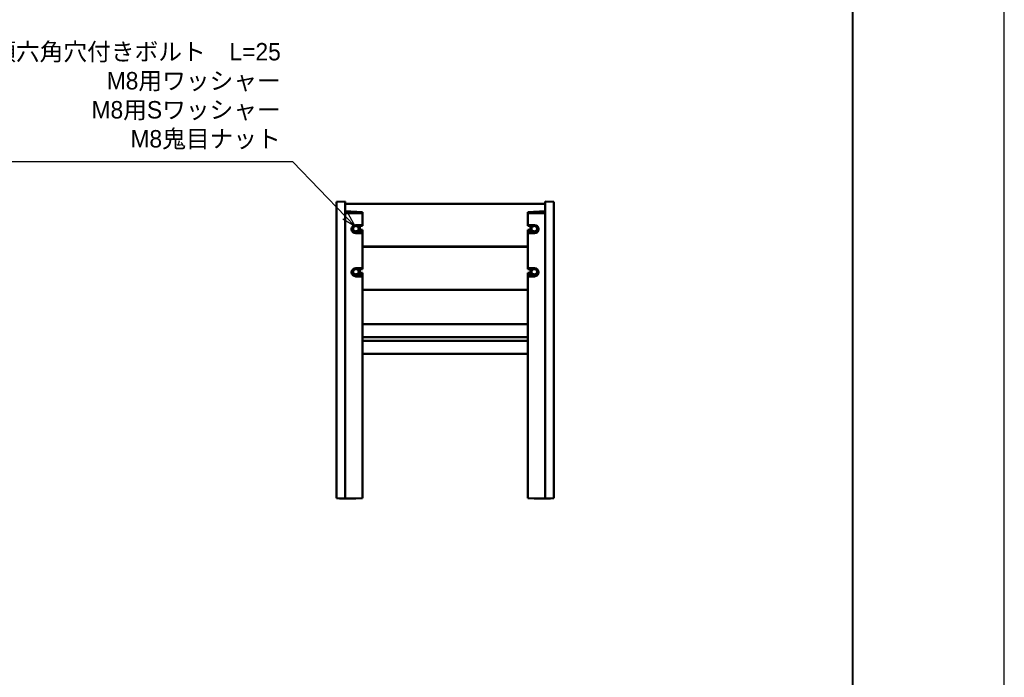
# Model space of a CAD drawing. Header units: millimetres. Extents: x 5514 to 12234, y -691 to 4061.
# Tile 7 of 8: x 9970 to 12234, y 820 to 2330. Entities that reach past the tile are written whole.
import ezdxf
from ezdxf import colors
from ezdxf.entities.mleader import LeaderData, LeaderLine
from ezdxf.math import Vec2, Vec3

# ---------------------------------------------------------------- set-up
doc = ezdxf.new("R2010")
doc.units = ezdxf.units.MM
doc.layers.get('Defpoints').update_dxf_attribs({"color": 2})
doc.layers.add('MD_可視_0', color=7, linetype='Continuous', lineweight=50)
doc.layers.add('寸法', color=7, linetype='Continuous', lineweight=13)
doc.layers.add('図枠', color=7, linetype='Continuous')
doc.styles.get("Standard").update_dxf_attribs({"font": 'arial.ttf'})

# ---------------------------------------------------------------- blocks, each defined once
blk = doc.blocks.new('CustomObjectsInViewport14_0')
at = {"layer": 'MD_可視_0', "extrusion": (0, 1, -2e-16)}
for p, q in [((10698.3, 1912.1, 0), (10718.3, 1912.8, 0)), ((10698.3, 1912.1, 0), (10698.3, 1911.6, 0)), ((10698.3, 1902.4, 0), (10698.3, 1911.6, 0)), ((10698.3, 1902.4, 0), (10698.3, 1889.8, 0)), ((10718.3, 1912.8, 0), (10718.3, 1912.2, 0)), ((10718.3, 1902.6, 0), (10718.3, 1912.2, 0)), ((11178.3, 1907.5, 0), (10718.3, 1907.5, 0)), ((10718.3, 1890, 0), (10718.3, 1902.6, 0)), ((11178.3, 1912.8, 0), (11178.3, 1912.2, 0)), ((11198.3, 1912.1, 0), (11178.3, 1912.8, 0)), ((11178.3, 1902.6, 0), (11178.3, 1912.2, 0)), ((11178.3, 1890, 0), (11178.3, 1902.6, 0)), ((11198.3, 1912.1, 0), (11198.3, 1911.6, 0)), ((11198.3, 1902.4, 0), (11198.3, 1911.6, 0)), ((11198.3, 1902.4, 0), (11198.3, 1889.8, 0)), ((10698.3, 1560.1, 0), (10698.3, 1889.8, 0)), ((10718.3, 1890.2, 0), (10758.3, 1888.4, 0)), ((10718.3, 1890, 0), (10718.3, 1559.6, 0)), ((10758.3, 1885, 0), (10718.3, 1885.9, 0)), ((10758.3, 1888.4, 0), (10758.3, 1885, 0)), ((10758.3, 1885, 0), (10758.3, 1859.4, 0)), ((11178.3, 1890.2, 0), (11138.3, 1888.4, 0)), ((11138.3, 1888.4, 0), (11138.3, 1885, 0)), ((11138.3, 1885, 0), (11178.3, 1885.9, 0)), ((11138.3, 1885, 0), (11138.3, 1859.4, 0)), ((11178.3, 1890, 0), (11178.3, 1559.6, 0)), ((11198.3, 1560.1, 0), (11198.3, 1889.8, 0)), ((10739.5, 1856.7, 0), (10737.7, 1853.6, 0)), ((10739.5, 1857.2, 0), (10739.5, 1856.7, 0)), ((10739.5, 1856.7, 0), (10739.5, 1856.7, 0)), ((10747, 1856.7, 0), (10739.5, 1856.7, 0)), ((10740, 1855.7, 0), (10739.5, 1856.7, 0)), ((10758.3, 1859.4, 0), (10742.9, 1858.7, 0)), ((10746.5, 1855.7, 0), (10747, 1856.7, 0)), ((10747, 1857.3, 0), (10747, 1856.7, 0)), ((10750.8, 1850.6, 0), (10747, 1856.7, 0)), ((10747.8, 1856, 0), (10758.3, 1856.5, 0)), ((10750.8, 1851.3, 0), (10747.9, 1856, 0)), ((10758.3, 1856.5, 0), (10758.3, 1859.4, 0)), ((11138.3, 1856.5, 0), (11138.3, 1859.4, 0)), ((11138.3, 1859.4, 0), (11153.6, 1858.7, 0)), ((11148.8, 1856, 0), (11138.3, 1856.5, 0)), ((11148.7, 1856, 0), (11145.8, 1851.3, 0)), ((11149.5, 1856.7, 0), (11147.7, 1853.6, 0)), ((11149.5, 1857.3, 0), (11149.5, 1856.7, 0)), ((11149.5, 1856.7, 0), (11149.5, 1856.7, 0)), ((11157, 1856.7, 0), (11149.5, 1856.7, 0)), ((11150, 1855.7, 0), (11149.5, 1856.7, 0)), ((11156.5, 1855.7, 0), (11157, 1856.7, 0)), ((11157, 1857.2, 0), (11157, 1856.7, 0)), ((11160.8, 1850.6, 0), (11157, 1856.7, 0)), ((10737.7, 1853.6, 0), (10735.8, 1850.6, 0)), ((10735.8, 1851, 0), (10735.8, 1850.6, 0)), ((10736.8, 1850.3, 0), (10735.8, 1850.6, 0)), ((10735.8, 1850.6, 0), (10735.8, 1850.6, 0)), ((10735.8, 1850.6, 0), (10737, 1848.6, 0)), ((10738.4, 1846.3, 0), (10739.5, 1844.4, 0)), ((10740, 1845, 0), (10739.5, 1844.4, 0)), ((10739.5, 1844.4, 0), (10741.4, 1844.4, 0)), ((10742.9, 1841.6, 0), (10758.3, 1841.2, 0)), ((10742.9, 1839.7, 0), (10758.3, 1839.4, 0)), ((10745.2, 1844.4, 0), (10747, 1844.4, 0)), ((10746.5, 1845, 0), (10747, 1844.4, 0)), ((10747, 1844.4, 0), (10748.2, 1846.3, 0)), ((10747, 1844.4, 0), (10747, 1844.4, 0)), ((10758.3, 1846, 0), (10748.1, 1846.2, 0)), ((10749.6, 1848.6, 0), (10750.8, 1850.6, 0)), ((10749.8, 1850.3, 0), (10750.8, 1850.6, 0)), ((10749.8, 1849, 0), (10750.4, 1848.4, 0)), ((10750.5, 1848.8, 0), (10750, 1849.3, 0)), ((10750.4, 1848.4, 0), (10750.4, 1848.9, 0)), ((10750.8, 1851.3, 0), (10750.8, 1850.6, 0)), ((10750.8, 1850.6, 0), (10750.8, 1850.6, 0)), ((10751, 1851.3, 0), (10751, 1851.9, 0)), ((10758.3, 1847.5, 0), (10751.2, 1847.8, 0)), ((10752.3, 1851.9, 0), (10752.3, 1852.4, 0)), ((10758.3, 1846, 0), (10758.3, 1847.5, 0)), ((10758.3, 1841.2, 0), (10758.3, 1846, 0)), ((10758.3, 1839.4, 0), (10758.3, 1841.2, 0)), ((10758.3, 1839.4, 0), (10758.3, 1760.5, 0)), ((11138.3, 1847.5, 0), (11145.4, 1847.8, 0)), ((11138.3, 1846, 0), (11138.3, 1847.5, 0)), ((11138.3, 1846, 0), (11148.4, 1846.2, 0)), ((11138.3, 1841.2, 0), (11138.3, 1846, 0)), ((11153.6, 1841.6, 0), (11138.3, 1841.2, 0)), ((11138.3, 1839.4, 0), (11138.3, 1841.2, 0)), ((11153.6, 1839.7, 0), (11138.3, 1839.4, 0)), ((11138.3, 1839.4, 0), (11138.3, 1760.5, 0)), ((11144.3, 1851.9, 0), (11144.3, 1852.4, 0)), ((11145.6, 1851.3, 0), (11145.6, 1851.9, 0)), ((11147.7, 1853.6, 0), (11145.8, 1850.6, 0)), ((11145.8, 1851.3, 0), (11145.8, 1850.6, 0)), ((11146.8, 1850.3, 0), (11145.8, 1850.6, 0)), ((11145.8, 1850.6, 0), (11145.8, 1850.6, 0)), ((11145.8, 1850.6, 0), (11147, 1848.6, 0)), ((11148.4, 1846.3, 0), (11149.5, 1844.4, 0)), ((11150, 1845, 0), (11149.5, 1844.4, 0)), ((11149.5, 1844.4, 0), (11151.4, 1844.4, 0)), ((11155.2, 1844.4, 0), (11157, 1844.4, 0)), ((11156.5, 1845, 0), (11157, 1844.4, 0)), ((11157, 1844.4, 0), (11158.2, 1846.3, 0)), ((11157, 1844.4, 0), (11157, 1844.4, 0)), ((11159.6, 1848.6, 0), (11160.8, 1850.6, 0)), ((11159.8, 1850.3, 0), (11160.8, 1850.6, 0)), ((11160.8, 1851, 0), (11160.8, 1850.6, 0)), ((11160.8, 1850.6, 0), (11160.8, 1850.6, 0)), ((11138.3, 1809, 0), (10758.3, 1809, 0)), ((11138.3, 1808.6, 0), (10758.3, 1808.6, 0)), ((10737.7, 1754.7, 0), (10735.8, 1751.6, 0)), ((10735.8, 1752.1, 0), (10735.8, 1751.6, 0)), ((10736.8, 1751.4, 0), (10735.8, 1751.6, 0)), ((10735.8, 1751.6, 0), (10735.8, 1751.6, 0)), ((10735.8, 1751.6, 0), (10737, 1749.7, 0)), ((10739.5, 1757.8, 0), (10737.7, 1754.7, 0)), ((10738.4, 1747.4, 0), (10739.5, 1745.5, 0)), ((10739.5, 1758.3, 0), (10739.5, 1757.8, 0)), ((10739.5, 1757.8, 0), (10739.5, 1757.8, 0)), ((10747, 1757.8, 0), (10739.5, 1757.8, 0)), ((10740, 1756.8, 0), (10739.5, 1757.8, 0)), ((10740, 1746.1, 0), (10739.5, 1745.5, 0)), ((10739.5, 1745.5, 0), (10741.4, 1745.5, 0)), ((10758.3, 1760.5, 0), (10742.9, 1759.8, 0)), ((10745.2, 1745.5, 0), (10747, 1745.5, 0)), ((10746.5, 1756.8, 0), (10747, 1757.8, 0)), ((10746.5, 1746.1, 0), (10747, 1745.5, 0)), ((10747, 1758.4, 0), (10747, 1757.8, 0)), ((10750.8, 1751.6, 0), (10747, 1757.8, 0)), ((10747, 1745.5, 0), (10748.2, 1747.4, 0)), ((10747, 1745.5, 0), (10747, 1745.5, 0)), ((10747.8, 1757.1, 0), (10758.3, 1757.6, 0)), ((10750.8, 1752.4, 0), (10747.9, 1757.1, 0)), ((10758.3, 1747.1, 0), (10748.1, 1747.3, 0)), ((10749.6, 1749.7, 0), (10750.8, 1751.6, 0)), ((10749.8, 1751.4, 0), (10750.8, 1751.6, 0)), ((10749.8, 1750, 0), (10750.4, 1749.5, 0)), ((10750.5, 1749.9, 0), (10750, 1750.3, 0)), ((10750.4, 1749.5, 0), (10750.4, 1750, 0)), ((10750.8, 1752.4, 0), (10750.8, 1751.6, 0)), ((10750.8, 1751.6, 0), (10750.8, 1751.6, 0)), ((10751, 1752.4, 0), (10751, 1753, 0)), ((10758.3, 1748.6, 0), (10751.2, 1748.9, 0)), ((10752.3, 1753, 0), (10752.3, 1753.5, 0)), ((10758.3, 1757.6, 0), (10758.3, 1760.5, 0)), ((10758.3, 1747.1, 0), (10758.3, 1748.6, 0)), ((10758.3, 1742.3, 0), (10758.3, 1747.1, 0)), ((11138.3, 1760.5, 0), (11153.6, 1759.8, 0)), ((11138.3, 1757.6, 0), (11138.3, 1760.5, 0)), ((11148.8, 1757.1, 0), (11138.3, 1757.6, 0)), ((11138.3, 1748.6, 0), (11145.4, 1748.9, 0)), ((11138.3, 1747.1, 0), (11138.3, 1748.6, 0)), ((11138.3, 1747.1, 0), (11148.4, 1747.3, 0)), ((11138.3, 1742.3, 0), (11138.3, 1747.1, 0)), ((11144.3, 1753, 0), (11144.3, 1753.5, 0)), ((11145.6, 1752.4, 0), (11145.6, 1753, 0)), ((11148.7, 1757.1, 0), (11145.8, 1752.4, 0)), ((11147.7, 1754.7, 0), (11145.8, 1751.6, 0)), ((11145.8, 1752.4, 0), (11145.8, 1751.6, 0)), ((11146.8, 1751.4, 0), (11145.8, 1751.6, 0)), ((11145.8, 1751.6, 0), (11145.8, 1751.6, 0)), ((11145.8, 1751.6, 0), (11147, 1749.7, 0)), ((11149.5, 1757.8, 0), (11147.7, 1754.7, 0)), ((11148.4, 1747.4, 0), (11149.5, 1745.5, 0)), ((11149.5, 1758.4, 0), (11149.5, 1757.8, 0)), ((11149.5, 1757.8, 0), (11149.5, 1757.8, 0)), ((11157, 1757.8, 0), (11149.5, 1757.8, 0)), ((11150, 1756.8, 0), (11149.5, 1757.8, 0)), ((11150, 1746.1, 0), (11149.5, 1745.5, 0)), ((11149.5, 1745.5, 0), (11151.4, 1745.5, 0)), ((11155.2, 1745.5, 0), (11157, 1745.5, 0)), ((11156.5, 1756.8, 0), (11157, 1757.8, 0)), ((11156.5, 1746.1, 0), (11157, 1745.5, 0)), ((11157, 1758.3, 0), (11157, 1757.8, 0)), ((11160.8, 1751.6, 0), (11157, 1757.8, 0)), ((11157, 1745.5, 0), (11158.2, 1747.4, 0)), ((11157, 1745.5, 0), (11157, 1745.5, 0)), ((11159.6, 1749.7, 0), (11160.8, 1751.6, 0)), ((11159.8, 1751.4, 0), (11160.8, 1751.6, 0)), ((11160.8, 1752.1, 0), (11160.8, 1751.6, 0)), ((11160.8, 1751.6, 0), (11160.8, 1751.6, 0)), ((10742.9, 1742.6, 0), (10758.3, 1742.3, 0)), ((10742.9, 1740.8, 0), (10758.3, 1740.4, 0)), ((10758.3, 1740.4, 0), (10758.3, 1742.3, 0)), ((10758.3, 1740.4, 0), (10758.3, 1560.1, 0)), ((11153.6, 1742.6, 0), (11138.3, 1742.3, 0)), ((11138.3, 1740.4, 0), (11138.3, 1742.3, 0)), ((11153.6, 1740.8, 0), (11138.3, 1740.4, 0)), ((11138.3, 1740.4, 0), (11138.3, 1560.1, 0)), ((11138.3, 1710.1, 0), (10758.3, 1710.1, 0)), ((11138.3, 1631, 0), (10758.3, 1631, 0)), ((10758.3, 1601, 0), (11138.3, 1601, 0)), ((10758.3, 1593, 0), (11138.3, 1593, 0)), ((10758.3, 1563, 0), (11138.3, 1563, 0)), ((10698.3, 1544.3, 0), (10698.3, 1560.1, 0)), ((10698.3, 1263.9, 0), (10698.3, 1544.3, 0)), ((10718.3, 1559.6, 0), (10718.3, 1544.7, 0)), ((10718.3, 1544.7, 0), (10718.3, 1264.4, 0)), ((10758.3, 1560.1, 0), (10758.3, 1544.3, 0)), ((10758.3, 1263.9, 0), (10758.3, 1544.3, 0)), ((11138.3, 1560.1, 0), (11138.3, 1544.3, 0)), ((11138.3, 1263.9, 0), (11138.3, 1544.3, 0)), ((11178.3, 1559.6, 0), (11178.3, 1544.7, 0)), ((11178.3, 1544.7, 0), (11178.3, 1264.4, 0)), ((11198.3, 1544.3, 0), (11198.3, 1560.1, 0)), ((11198.3, 1263.9, 0), (11198.3, 1544.3, 0)), ((10698.3, 1231, 0), (10698.3, 1263.9, 0)), ((10718.3, 1264.4, 0), (10718.3, 1230.5, 0)), ((10758.3, 1263.9, 0), (10758.3, 1231, 0)), ((11138.3, 1263.9, 0), (11138.3, 1231, 0)), ((11178.3, 1264.4, 0), (11178.3, 1230.5, 0)), ((11198.3, 1231, 0), (11198.3, 1263.9, 0)), ((10705.8, 1230.5, 0), (10698.3, 1231, 0)), ((10758.3, 1231, 0), (10743.3, 1230.5, 0)), ((11138.3, 1231, 0), (11153.3, 1230.5, 0)), ((11190.8, 1230.5, 0), (11198.3, 1231, 0))]:
    blk.add_line(p, q, dxfattribs=at)
at = {"layer": 'MD_可視_0'}
for centre, major_axis, ratio, start_param, end_param in [((10743.3, 1849.2, 0), (-9.94, -1.11), 0.949911, 4.641556, 7.713336), ((10743.3, 1850.3, 0), (6.5, 0), 0.951057, 1.047198, 2.094395), ((11153.3, 1850.3, 0), (6.5, 0), 0.951057, 1.047198, 2.094395), ((10743.3, 1850.3, 0), (6.5, 0), 0.951057, 2.094395, 3.141593), ((10743.3, 1850.3, 0), (6.5, 0), 0.951057, 3.141593, 4.18879), ((10743.3, 1850.3, 0), (6.5, 0), 0.951057, 4.18879, 5.235988), ((10743.3, 1850.3, 0), (6.5, 0), 0.951057, 0, 1.047198), ((10743.3, 1850.3, 0), (6.5, 0), 0.951057, 5.235988, 6.283185), ((11153.3, 1850.3, 0), (6.5, 0), 0.951057, 2.094395, 3.141593), ((11153.3, 1850.3, 0), (6.5, 0), 0.951057, 3.141593, 4.18879), ((11153.3, 1850.3, 0), (6.5, 0), 0.951057, 4.18879, 5.235988), ((11153.3, 1851.1, 0), (9.94, -1.11), 0.949911, 4.853035, 6.291294), ((11153.3, 1850.3, 0), (6.5, 0), 0.951057, 0, 1.047198), ((11153.3, 1850.3, 0), (6.5, 0), 0.951057, 5.235988, 6.283185), ((10743.3, 1750.3, 0), (-9.94, -1.11), 0.949911, 4.641556, 7.713336), ((10743.3, 1751.4, 0), (6.5, 0), 0.951057, 2.094395, 3.141593), ((10743.3, 1751.4, 0), (6.5, 0), 0.951057, 3.141593, 4.18879), ((10743.3, 1751.4, 0), (6.5, 0), 0.951057, 1.047198, 2.094395), ((10743.3, 1751.4, 0), (6.5, 0), 0.951057, 4.18879, 5.235988), ((10743.3, 1751.4, 0), (6.5, 0), 0.951057, 0, 1.047198), ((10743.3, 1751.4, 0), (6.5, 0), 0.951057, 5.235988, 6.283185), ((11153.3, 1751.4, 0), (6.5, 0), 0.951057, 2.094395, 3.141593), ((11153.3, 1751.4, 0), (6.5, 0), 0.951057, 3.141593, 4.18879), ((11153.3, 1751.4, 0), (6.5, 0), 0.951057, 1.047198, 2.094395), ((11153.3, 1751.4, 0), (6.5, 0), 0.951057, 4.18879, 5.235988), ((11153.3, 1752.2, 0), (9.94, -1.11), 0.949911, 4.853035, 6.291294), ((11153.3, 1751.4, 0), (6.5, 0), 0.951057, 0, 1.047198), ((11153.3, 1751.4, 0), (6.5, 0), 0.951057, 5.235988, 6.283185)]:
    blk.add_ellipse(centre, major_axis=major_axis, ratio=ratio, start_param=start_param, end_param=end_param, dxfattribs=at)
at = {"layer": 'MD_可視_0', "extrusion": (-2.964e-13, 0, -1)}
for centre, major_axis, ratio, start_param, end_param in [((10743.3, 1851.3, 0), (-7.7, 0), 0.951057, 2.425575, 3.490869), ((10743.3, 1851.9, 0), (-7.7, 0), 0.951057, 2.52906, 3.141593), ((10743.3, 1851.9, 0), (-9, 0), 0.951057, 2.618471, 3.76553), ((10743.3, 1852.4, 0), (-9, 0), 0.951057, 2.682407, 3.141593), ((11153.3, 1851.9, 0), (-9, 0), 0.951057, 5.659248, 6.806307), ((11153.3, 1852.4, 0), (-9, 0), 0.951057, 0, 0.459185), ((11153.3, 1851.3, 0), (-7.7, 0), 0.951057, 5.541548, 6.999203), ((11153.3, 1851.9, 0), (-7.7, 0), 0.951057, 0, 0.612533), ((11153.3, 1849.2, 0), (9.94, -1.11), 0.949911, 4.641556, 7.713336), ((10743.3, 1851.1, 0), (-9.94, -1.11), 0.949911, 4.853035, 6.291294), ((10743.3, 1851.3, 0), (-7.7, 0), 0.951057, 3.540963, 3.88323), ((10743.3, 1752.2, 0), (-9.94, -1.11), 0.949911, 4.853035, 6.291294), ((10743.3, 1752.4, 0), (-7.7, 0), 0.951057, 3.540963, 3.88323), ((10743.3, 1752.4, 0), (-7.7, 0), 0.951057, 2.425575, 3.490869), ((10743.3, 1753, 0), (-7.7, 0), 0.951057, 2.52906, 3.141593), ((10743.3, 1753, 0), (-9, 0), 0.951057, 2.618471, 3.76553), ((10743.3, 1753.5, 0), (-9, 0), 0.951057, 2.682407, 3.141593), ((11153.3, 1753, 0), (-9, 0), 0.951057, 5.659248, 6.806307), ((11153.3, 1753.5, 0), (-9, 0), 0.951057, 0, 0.459185), ((11153.3, 1752.4, 0), (-7.7, 0), 0.951057, 5.541548, 6.999203), ((11153.3, 1753, 0), (-7.7, 0), 0.951057, 0, 0.612533), ((11153.3, 1750.3, 0), (9.94, -1.11), 0.949911, 4.641556, 7.713336)]:
    blk.add_ellipse(centre, major_axis=major_axis, ratio=ratio, start_param=start_param, end_param=end_param, dxfattribs=at)
at = {"layer": 'MD_可視_0'}
for points, knots in [([(10739.5, 1856.7, 0), (10740.5, 1856.7, 0), (10741.4, 1856.7, 0), (10742.3, 1856.7, 0), (10743.2, 1856.7, 0), (10744.2, 1856.7, 0), (10745.1, 1856.7, 0), (10745.8, 1856.7, 0), (10746.4, 1856.7, 0), (10747, 1856.7, 0)], [-1, -1, -1, -1, -0.632615, -0.632615, -0.632615, -0.256144, -0.256144, -0.256144, 0, 0, 0, 0]), ([(10747, 1856.7, 0), (10747.5, 1856, 0), (10748, 1855.2, 0), (10748.4, 1854.5, 0), (10748.9, 1853.7, 0), (10749.4, 1852.9, 0), (10749.8, 1852.1, 0), (10750.2, 1851.6, 0), (10750.5, 1851.1, 0), (10750.8, 1850.6, 0)], [-1, -1, -1, -1, -0.632615, -0.632615, -0.632615, -0.256144, -0.256144, -0.256144, 0, 0, 0, 0]), ([(11149.5, 1856.7, 0), (11150.5, 1856.7, 0), (11151.4, 1856.7, 0), (11152.3, 1856.7, 0), (11153.2, 1856.7, 0), (11154.2, 1856.7, 0), (11155.1, 1856.7, 0), (11155.8, 1856.7, 0), (11156.4, 1856.7, 0), (11157, 1856.7, 0)], [-1, -1, -1, -1, -0.632615, -0.632615, -0.632615, -0.256144, -0.256144, -0.256144, 0, 0, 0, 0]), ([(11157, 1856.7, 0), (11157.5, 1856, 0), (11158, 1855.2, 0), (11158.4, 1854.5, 0), (11158.9, 1853.7, 0), (11159.4, 1852.9, 0), (11159.8, 1852.1, 0), (11160.2, 1851.6, 0), (11160.5, 1851.1, 0), (11160.8, 1850.6, 0)], [-1, -1, -1, -1, -0.632615, -0.632615, -0.632615, -0.256144, -0.256144, -0.256144, 0, 0, 0, 0]), ([(10737.2, 1848.1, 0), (10737.2, 1848.2, 0), (10737.2, 1848.2, 0), (10737.1, 1848.4, 0), (10737, 1848.5, 0), (10737, 1848.6, 0), (10737, 1848.6, 0), (10737, 1848.6, 0), (10737, 1848.6, 0), (10737, 1848.6, 0), (10737, 1848.6, 0), (10737, 1848.6, 0), (10737, 1848.6, 0), (10737, 1848.6, 0), (10737, 1848.6, 0), (10737, 1848.6, 0)], [0, 0, 0, 0, 0.04382485, 0.04382485, 0.07668488, 0.07668488, 0.07976364, 0.07976364, 0.08005227, 0.08005227, 0.0801891, 0.0801891, 0.0802062, 0.0802062, 0.08021647, 0.08021647, 0.08021647, 0.08021647]), ([(10741.8, 1844.3, 0), (10741.7, 1844.4, 0), (10741.6, 1844.4, 0), (10741.5, 1844.4, 0), (10741.5, 1844.4, 0), (10741.4, 1844.4, 0), (10741.4, 1844.4, 0), (10741.4, 1844.4, 0), (10741.4, 1844.4, 0), (10741.4, 1844.4, 0), (10741.4, 1844.4, 0), (10741.4, 1844.4, 0), (10741.4, 1844.4, 0), (10741.4, 1844.4, 0), (10741.4, 1844.4, 0), (10741.4, 1844.4, 0), (10741.4, 1844.4, 0), (10741.4, 1844.4, 0)], [0, 0, 0, 0, 0.06078391, 0.06078391, 0.07217159, 0.07217159, 0.07644184, 0.07644184, 0.07964453, 0.07964453, 0.08040368, 0.08040368, 0.08049858, 0.08049858, 0.0805223, 0.0805223, 0.08053416, 0.08053416, 0.08053416, 0.08053416]), ([(10745.2, 1844.4, 0), (10745.2, 1844.4, 0), (10745.2, 1844.4, 0), (10745.2, 1844.4, 0), (10745.2, 1844.4, 0), (10745.2, 1844.4, 0), (10745.2, 1844.4, 0), (10745.2, 1844.4, 0), (10745.2, 1844.4, 0), (10745.2, 1844.4, 0), (10745.1, 1844.4, 0), (10745, 1844.4, 0), (10744.9, 1844.4, 0), (10744.8, 1844.3, 0)], [0, 0, 0, 0, 0.00001306, 0.00001306, 0.00003918, 0.00003918, 0.00045711, 0.00045711, 0.00104481, 0.00104481, 0.01358307, 0.01358307, 0.0805204, 0.0805204, 0.0805204, 0.0805204]), ([(11147.2, 1848.1, 0), (11147.2, 1848.2, 0), (11147.2, 1848.2, 0), (11147.1, 1848.4, 0), (11147, 1848.5, 0), (11147, 1848.6, 0), (11147, 1848.6, 0), (11147, 1848.6, 0), (11147, 1848.6, 0), (11147, 1848.6, 0), (11147, 1848.6, 0), (11147, 1848.6, 0), (11147, 1848.6, 0), (11147, 1848.6, 0), (11147, 1848.6, 0), (11147, 1848.6, 0)], [0, 0, 0, 0, 0.04382485, 0.04382485, 0.07668488, 0.07668488, 0.07976364, 0.07976364, 0.08005227, 0.08005227, 0.0801891, 0.0801891, 0.0802062, 0.0802062, 0.08021647, 0.08021647, 0.08021647, 0.08021647]), ([(11151.8, 1844.3, 0), (11151.7, 1844.4, 0), (11151.6, 1844.4, 0), (11151.5, 1844.4, 0), (11151.5, 1844.4, 0), (11151.4, 1844.4, 0), (11151.4, 1844.4, 0), (11151.4, 1844.4, 0), (11151.4, 1844.4, 0), (11151.4, 1844.4, 0), (11151.4, 1844.4, 0), (11151.4, 1844.4, 0), (11151.4, 1844.4, 0), (11151.4, 1844.4, 0), (11151.4, 1844.4, 0), (11151.4, 1844.4, 0), (11151.4, 1844.4, 0), (11151.4, 1844.4, 0)], [0, 0, 0, 0, 0.06078391, 0.06078391, 0.07217159, 0.07217159, 0.07644184, 0.07644184, 0.07964453, 0.07964453, 0.08040368, 0.08040368, 0.08049858, 0.08049858, 0.0805223, 0.0805223, 0.08053416, 0.08053416, 0.08053416, 0.08053416]), ([(11155.2, 1844.4, 0), (11155.2, 1844.4, 0), (11155.2, 1844.4, 0), (11155.2, 1844.4, 0), (11155.2, 1844.4, 0), (11155.2, 1844.4, 0), (11155.2, 1844.4, 0), (11155.2, 1844.4, 0), (11155.2, 1844.4, 0), (11155.2, 1844.4, 0), (11155.1, 1844.4, 0), (11155, 1844.4, 0), (11154.9, 1844.4, 0), (11154.8, 1844.3, 0)], [0, 0, 0, 0, 0.00001306, 0.00001306, 0.00003918, 0.00003918, 0.00045711, 0.00045711, 0.00104481, 0.00104481, 0.01358307, 0.01358307, 0.0805204, 0.0805204, 0.0805204, 0.0805204]), ([(10737.2, 1749.2, 0), (10737.2, 1749.2, 0), (10737.2, 1749.3, 0), (10737.1, 1749.5, 0), (10737, 1749.6, 0), (10737, 1749.6, 0), (10737, 1749.6, 0), (10737, 1749.7, 0), (10737, 1749.7, 0), (10737, 1749.7, 0), (10737, 1749.7, 0), (10737, 1749.7, 0), (10737, 1749.7, 0), (10737, 1749.7, 0), (10737, 1749.7, 0), (10737, 1749.7, 0)], [0, 0, 0, 0, 0.04382485, 0.04382485, 0.07668488, 0.07668488, 0.07976364, 0.07976364, 0.08005227, 0.08005227, 0.0801891, 0.0801891, 0.0802062, 0.0802062, 0.08021647, 0.08021647, 0.08021647, 0.08021647]), ([(10739.5, 1757.8, 0), (10740.5, 1757.8, 0), (10741.4, 1757.8, 0), (10742.3, 1757.8, 0), (10743.2, 1757.8, 0), (10744.2, 1757.8, 0), (10745.1, 1757.8, 0), (10745.8, 1757.8, 0), (10746.4, 1757.8, 0), (10747, 1757.8, 0)], [-1, -1, -1, -1, -0.632615, -0.632615, -0.632615, -0.256144, -0.256144, -0.256144, 0, 0, 0, 0]), ([(10741.8, 1745.4, 0), (10741.7, 1745.4, 0), (10741.6, 1745.5, 0), (10741.5, 1745.5, 0), (10741.5, 1745.5, 0), (10741.4, 1745.5, 0), (10741.4, 1745.5, 0), (10741.4, 1745.5, 0), (10741.4, 1745.5, 0), (10741.4, 1745.5, 0), (10741.4, 1745.5, 0), (10741.4, 1745.5, 0), (10741.4, 1745.5, 0), (10741.4, 1745.5, 0), (10741.4, 1745.5, 0), (10741.4, 1745.5, 0), (10741.4, 1745.5, 0), (10741.4, 1745.5, 0)], [0, 0, 0, 0, 0.06078391, 0.06078391, 0.07217159, 0.07217159, 0.07644184, 0.07644184, 0.07964453, 0.07964453, 0.08040368, 0.08040368, 0.08049858, 0.08049858, 0.0805223, 0.0805223, 0.08053416, 0.08053416, 0.08053416, 0.08053416]), ([(10745.2, 1745.5, 0), (10745.2, 1745.5, 0), (10745.2, 1745.5, 0), (10745.2, 1745.5, 0), (10745.2, 1745.5, 0), (10745.2, 1745.5, 0), (10745.2, 1745.5, 0), (10745.2, 1745.5, 0), (10745.2, 1745.5, 0), (10745.2, 1745.5, 0), (10745.1, 1745.5, 0), (10745, 1745.5, 0), (10744.9, 1745.4, 0), (10744.8, 1745.4, 0)], [0, 0, 0, 0, 0.00001306, 0.00001306, 0.00003918, 0.00003918, 0.00045711, 0.00045711, 0.00104481, 0.00104481, 0.01358307, 0.01358307, 0.0805204, 0.0805204, 0.0805204, 0.0805204]), ([(10747, 1757.8, 0), (10747.5, 1757.1, 0), (10748, 1756.3, 0), (10748.4, 1755.6, 0), (10748.9, 1754.8, 0), (10749.4, 1754, 0), (10749.8, 1753.2, 0), (10750.2, 1752.7, 0), (10750.5, 1752.2, 0), (10750.8, 1751.6, 0)], [-1, -1, -1, -1, -0.632615, -0.632615, -0.632615, -0.256144, -0.256144, -0.256144, 0, 0, 0, 0]), ([(11147.2, 1749.2, 0), (11147.2, 1749.2, 0), (11147.2, 1749.3, 0), (11147.1, 1749.5, 0), (11147, 1749.6, 0), (11147, 1749.6, 0), (11147, 1749.6, 0), (11147, 1749.7, 0), (11147, 1749.7, 0), (11147, 1749.7, 0), (11147, 1749.7, 0), (11147, 1749.7, 0), (11147, 1749.7, 0), (11147, 1749.7, 0), (11147, 1749.7, 0), (11147, 1749.7, 0)], [0, 0, 0, 0, 0.04382485, 0.04382485, 0.07668488, 0.07668488, 0.07976364, 0.07976364, 0.08005227, 0.08005227, 0.0801891, 0.0801891, 0.0802062, 0.0802062, 0.08021647, 0.08021647, 0.08021647, 0.08021647]), ([(11149.5, 1757.8, 0), (11150.5, 1757.8, 0), (11151.4, 1757.8, 0), (11152.3, 1757.8, 0), (11153.2, 1757.8, 0), (11154.2, 1757.8, 0), (11155.1, 1757.8, 0), (11155.8, 1757.8, 0), (11156.4, 1757.8, 0), (11157, 1757.8, 0)], [-1, -1, -1, -1, -0.632615, -0.632615, -0.632615, -0.256144, -0.256144, -0.256144, 0, 0, 0, 0]), ([(11151.8, 1745.4, 0), (11151.7, 1745.4, 0), (11151.6, 1745.5, 0), (11151.5, 1745.5, 0), (11151.5, 1745.5, 0), (11151.4, 1745.5, 0), (11151.4, 1745.5, 0), (11151.4, 1745.5, 0), (11151.4, 1745.5, 0), (11151.4, 1745.5, 0), (11151.4, 1745.5, 0), (11151.4, 1745.5, 0), (11151.4, 1745.5, 0), (11151.4, 1745.5, 0), (11151.4, 1745.5, 0), (11151.4, 1745.5, 0), (11151.4, 1745.5, 0), (11151.4, 1745.5, 0)], [0, 0, 0, 0, 0.06078391, 0.06078391, 0.07217159, 0.07217159, 0.07644184, 0.07644184, 0.07964453, 0.07964453, 0.08040368, 0.08040368, 0.08049858, 0.08049858, 0.0805223, 0.0805223, 0.08053416, 0.08053416, 0.08053416, 0.08053416]), ([(11155.2, 1745.5, 0), (11155.2, 1745.5, 0), (11155.2, 1745.5, 0), (11155.2, 1745.5, 0), (11155.2, 1745.5, 0), (11155.2, 1745.5, 0), (11155.2, 1745.5, 0), (11155.2, 1745.5, 0), (11155.2, 1745.5, 0), (11155.2, 1745.5, 0), (11155.1, 1745.5, 0), (11155, 1745.5, 0), (11154.9, 1745.4, 0), (11154.8, 1745.4, 0)], [0, 0, 0, 0, 0.00001306, 0.00001306, 0.00003918, 0.00003918, 0.00045711, 0.00045711, 0.00104481, 0.00104481, 0.01358307, 0.01358307, 0.0805204, 0.0805204, 0.0805204, 0.0805204]), ([(11157, 1757.8, 0), (11157.5, 1757.1, 0), (11158, 1756.3, 0), (11158.4, 1755.6, 0), (11158.9, 1754.8, 0), (11159.4, 1754, 0), (11159.8, 1753.2, 0), (11160.2, 1752.7, 0), (11160.5, 1752.2, 0), (11160.8, 1751.6, 0)], [-1, -1, -1, -1, -0.632615, -0.632615, -0.632615, -0.256144, -0.256144, -0.256144, 0, 0, 0, 0])]:
    blk.add_open_spline(points, degree=3, knots=knots, dxfattribs=at)
for points in [[(10749.6, 1848.6, 0), (10749.5, 1848.4, 0), (10749.4, 1848.2, 0), (10749.3, 1848.1, 0)], [(11159.6, 1848.6, 0), (11159.5, 1848.4, 0), (11159.4, 1848.2, 0), (11159.3, 1848.1, 0)], [(10749.6, 1749.7, 0), (10749.5, 1749.5, 0), (10749.4, 1749.3, 0), (10749.3, 1749.2, 0)], [(11159.6, 1749.7, 0), (11159.5, 1749.5, 0), (11159.4, 1749.3, 0), (11159.3, 1749.2, 0)]]:
    blk.add_open_spline(points, degree=3, dxfattribs=at)
for points, weights in [([(10718.3, 1230.5, 0), (10705.8, 1230.5, 0), (10705.8, 1230.5, 0)], [1, 1.01713546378, 1.01713546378]), ([(10743.3, 1230.5, 0), (10743.3, 1230.5, 0), (10718.3, 1230.5, 0)], [1, 1.00851477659, 1]), ([(11153.3, 1230.5, 0), (11153.3, 1230.5, 0), (11178.3, 1230.5, 0)], [1, 1.00851477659, 1]), ([(11178.3, 1230.5, 0), (11190.8, 1230.5, 0), (11190.8, 1230.5, 0)], [1, 1.01713546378, 1.01713546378])]:
    blk.add_rational_spline(points, weights, degree=2, dxfattribs=at)
blk = doc.blocks.new('_Open30')
at = {"color": 0, "linetype": 'ByBlock', "lineweight": -2}
for p, q in [((-1, 0.268), (0, 0)), ((0, 0), (-1, -0.268)), ((0, 0), (-1, 0))]:
    blk.add_line(p, q, dxfattribs=at)

msp = doc.modelspace()

# ---------------------------------------------------------------- linework, layer by layer
at = {"layer": 'Defpoints'}
msp.add_lwpolyline([(5513.73, -691.13), (12233.73, -691.13), (12233.73, 4060.87), (5513.73, 4060.87)], close=True, dxfattribs=at)
at = {"layer": '図枠', "lineweight": 20, "ltscale": 200}
msp.add_line((11885.08, 3805.87), (11885.08, 39.66), dxfattribs=at)
at = {"layer": '図枠', "lineweight": 20}
msp.add_line((11885.08, 39.66), (11885.08, 1308.41), dxfattribs=at)
at = {"layer": '図枠', "lineweight": 40}
msp.add_lwpolyline([(5862.38, 3805.87), (11885.08, 3805.87), (11885.08, -436.13), (5862.38, -436.13)], close=True, dxfattribs=at)

# ---------------------------------------------------------------- block references
msp.add_blockref('CustomObjectsInViewport14_0', (0, 0))

# ---------------------------------------------------------------- leaders
at = {"layer": '寸法'}
ml = msp.add_multileader_mtext('Standard', dxfattribs=at)
ml.set_content('{\\fMS PGothic|b0|i0|c128|p50;M8超低頭六角穴付きボルト\u3000L=25\\PM8用ワッシャー\\PM8用Sワッシャー\\PM8鬼目ナット}', color=256)
ml.set_leader_properties()
ml.set_arrow_properties(name='OPEN30')
ml.build(insert=Vec2(0, 0))
ml.multileader.update_dxf_attribs({"text_left_attachment_type": 5, "text_right_attachment_type": 5, "dogleg_length": 1.75, "arrow_head_size": 32})
ctx = ml.context
ctx.base_point, ctx.char_height, ctx.arrow_head_size, ctx.landing_gap_size, ctx.plane_origin = Vec3(9740.32, 2003.65), 40, 32, 0, Vec3(8545.82, 3117)
ctx.left_attachment, ctx.right_attachment, ctx.text_align_type = 5, 5, 2
notes = []
notes.append((ctx, [(1, (1, 1, 0), (10598.55, 2003.65), (-1, 0), 28, [(0, [(10741.17, 1855.12)], 0, [])])]))
ctx.mtext.insert, ctx.mtext.alignment, ctx.mtext.flow_direction = Vec3(10570.55, 2276.87), 3, 5
for ctx, leaders in notes:
    for number, flags, end, landing, length, lines in leaders:
        leader = LeaderData()
        leader.index, (leader.has_last_leader_line, leader.has_dogleg_vector, leader.attachment_direction) = number, flags
        leader.last_leader_point, leader.dogleg_vector, leader.dogleg_length = Vec3(end), Vec3(landing), length
        for number, points, colour, breaks in lines:
            line = LeaderLine()
            line.index, line.vertices, line.color, line.breaks = number, Vec3.list(points), colors.encode_raw_color(colour), breaks
            leader.lines.append(line)
        ctx.leaders.append(leader)

doc.saveas('drawing.dxf')
